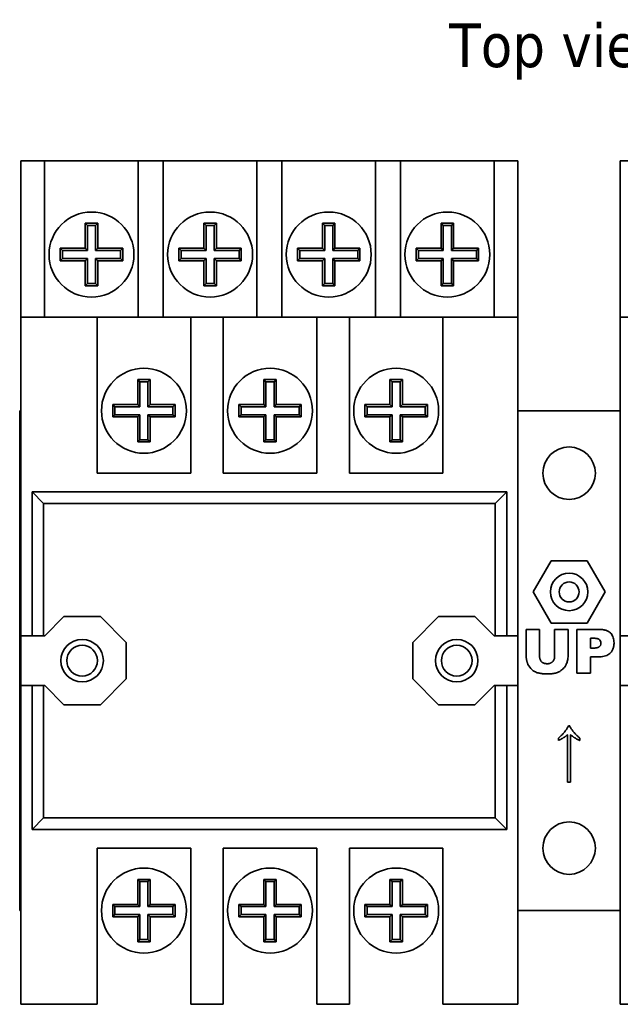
# Model space of a CAD drawing. Header units: millimetres. Extents: x 15 to 198, y 46 to 193.
# Tile 3 of 5: x 15 to 63, y 114 to 193. Entities that reach past the tile are written whole.
import ezdxf

# ---------------------------------------------------------------- set-up
doc = ezdxf.new("R2010")
doc.units = ezdxf.units.MM
doc.layers.add('Symbol (ISO)', color=7, linetype='Continuous', lineweight=25)
doc.layers.add('Visible (ISO)', color=7, linetype='Continuous', lineweight=35)
doc.styles.add('Label Text (ISO)', font='TAHOMA.TTF')

msp = doc.modelspace()

# ---------------------------------------------------------------- linework, layer by layer
at = {"layer": 'Visible (ISO)'}
for p, q in [((14.773, 179.398), (14.773, 181.398)), ((16.673, 181.398), (14.773, 181.398)), ((16.673, 181.398), (16.673, 179.398)), ((16.673, 181.398), (24.173, 181.398)), ((24.173, 179.398), (24.173, 181.398)), ((26.173, 181.398), (24.173, 181.398)), ((26.173, 181.398), (26.173, 179.398)), ((26.173, 181.398), (33.673, 181.398)), ((33.673, 179.398), (33.673, 181.398)), ((35.673, 181.398), (33.673, 181.398)), ((35.673, 181.398), (35.673, 179.398)), ((35.673, 181.398), (43.173, 181.398)), ((43.173, 179.398), (43.173, 181.398)), ((45.173, 181.398), (43.173, 181.398)), ((45.173, 181.398), (45.173, 179.398)), ((45.173, 181.398), (52.673, 181.398)), ((52.673, 179.398), (52.673, 181.398)), ((54.573, 181.398), (52.673, 181.398)), ((54.573, 181.398), (54.573, 179.398)), ((62.773, 179.398), (62.773, 181.398)), ((64.673, 181.398), (62.773, 181.398)), ((14.773, 179.398), (14.773, 168.898)), ((16.673, 168.898), (16.673, 179.398)), ((24.173, 179.398), (24.173, 168.898)), ((26.173, 168.898), (26.173, 179.398)), ((33.673, 179.398), (33.673, 168.898)), ((35.673, 168.898), (35.673, 179.398)), ((43.173, 179.398), (43.173, 168.898)), ((45.173, 168.898), (45.173, 179.398)), ((52.673, 179.398), (52.673, 168.898)), ((54.573, 168.898), (54.573, 179.398)), ((62.773, 179.398), (62.773, 168.898)), ((19.923, 174.398), (19.923, 176.245)), ((19.924, 176.397), (20.098, 176.223)), ((20.098, 174.223), (20.098, 176.223)), ((20.098, 176.223), (20.748, 176.223)), ((20.922, 176.397), (20.748, 176.223)), ((20.748, 176.223), (20.748, 174.223)), ((20.923, 176.245), (20.923, 174.398)), ((29.423, 174.398), (29.423, 176.245)), ((29.424, 176.397), (29.598, 176.223)), ((29.598, 174.223), (29.598, 176.223)), ((29.598, 176.223), (30.248, 176.223)), ((30.422, 176.397), (30.248, 176.223)), ((30.248, 176.223), (30.248, 174.223)), ((30.423, 176.245), (30.423, 174.398)), ((38.923, 174.398), (38.923, 176.245)), ((38.924, 176.397), (39.098, 176.223)), ((39.098, 174.223), (39.098, 176.223)), ((39.098, 176.223), (39.748, 176.223)), ((39.922, 176.397), (39.748, 176.223)), ((39.748, 176.223), (39.748, 174.223)), ((39.923, 176.245), (39.923, 174.398)), ((48.423, 174.398), (48.423, 176.245)), ((48.424, 176.397), (48.598, 176.223)), ((48.598, 176.223), (49.248, 176.223)), ((48.598, 174.223), (48.598, 176.223)), ((49.422, 176.397), (49.248, 176.223)), ((49.248, 176.223), (49.248, 174.223)), ((49.423, 176.245), (49.423, 174.398)), ((17.924, 174.397), (18.098, 174.223)), ((18.076, 174.398), (19.923, 174.398)), ((18.098, 174.223), (20.098, 174.223)), ((18.098, 173.573), (18.098, 174.223)), ((19.923, 174.398), (20.098, 174.223)), ((20.923, 174.398), (20.748, 174.223)), ((20.748, 174.223), (22.748, 174.223)), ((20.923, 174.398), (22.771, 174.398)), ((22.922, 174.397), (22.748, 174.223)), ((22.748, 174.223), (22.748, 173.573)), ((27.424, 174.397), (27.598, 174.223)), ((27.576, 174.398), (29.423, 174.398)), ((27.598, 174.223), (29.598, 174.223)), ((27.598, 173.573), (27.598, 174.223)), ((29.423, 174.398), (29.598, 174.223)), ((30.423, 174.398), (30.248, 174.223)), ((30.248, 174.223), (32.248, 174.223)), ((30.423, 174.398), (32.271, 174.398)), ((32.422, 174.397), (32.248, 174.223)), ((32.248, 174.223), (32.248, 173.573)), ((36.924, 174.397), (37.098, 174.223)), ((37.076, 174.398), (38.923, 174.398)), ((37.098, 174.223), (39.098, 174.223)), ((37.098, 173.573), (37.098, 174.223)), ((38.923, 174.398), (39.098, 174.223)), ((39.923, 174.398), (39.748, 174.223)), ((39.748, 174.223), (41.748, 174.223)), ((39.923, 174.398), (41.771, 174.398)), ((41.922, 174.397), (41.748, 174.223)), ((41.748, 174.223), (41.748, 173.573)), ((46.424, 174.397), (46.598, 174.223)), ((46.576, 174.398), (48.423, 174.398)), ((46.598, 173.573), (46.598, 174.223)), ((46.598, 174.223), (48.598, 174.223)), ((48.423, 174.398), (48.598, 174.223)), ((49.423, 174.398), (49.248, 174.223)), ((49.248, 174.223), (51.248, 174.223)), ((49.423, 174.398), (51.271, 174.398)), ((51.422, 174.397), (51.248, 174.223)), ((51.248, 174.223), (51.248, 173.573)), ((17.924, 173.399), (18.098, 173.573)), ((19.923, 173.398), (18.076, 173.398)), ((20.098, 173.573), (18.098, 173.573)), ((19.923, 173.398), (20.098, 173.573)), ((19.923, 171.55), (19.923, 173.398)), ((20.098, 171.573), (20.098, 173.573)), ((22.748, 173.573), (20.748, 173.573)), ((20.923, 173.398), (20.748, 173.573)), ((20.748, 173.573), (20.748, 171.573)), ((22.771, 173.398), (20.923, 173.398)), ((20.923, 173.398), (20.923, 171.55)), ((22.922, 173.399), (22.748, 173.573)), ((27.424, 173.399), (27.598, 173.573)), ((29.423, 173.398), (27.576, 173.398)), ((29.598, 173.573), (27.598, 173.573)), ((29.423, 173.398), (29.598, 173.573)), ((29.423, 171.55), (29.423, 173.398)), ((29.598, 171.573), (29.598, 173.573)), ((32.248, 173.573), (30.248, 173.573)), ((30.423, 173.398), (30.248, 173.573)), ((30.248, 173.573), (30.248, 171.573)), ((32.271, 173.398), (30.423, 173.398)), ((30.423, 173.398), (30.423, 171.55)), ((32.422, 173.399), (32.248, 173.573)), ((36.924, 173.399), (37.098, 173.573)), ((38.923, 173.398), (37.076, 173.398)), ((39.098, 173.573), (37.098, 173.573)), ((38.923, 173.398), (39.098, 173.573)), ((38.923, 171.55), (38.923, 173.398)), ((39.098, 171.573), (39.098, 173.573)), ((41.748, 173.573), (39.748, 173.573)), ((39.923, 173.398), (39.748, 173.573)), ((39.748, 173.573), (39.748, 171.573)), ((41.771, 173.398), (39.923, 173.398)), ((39.923, 173.398), (39.923, 171.55)), ((41.922, 173.399), (41.748, 173.573)), ((46.424, 173.399), (46.598, 173.573)), ((48.423, 173.398), (46.576, 173.398)), ((48.598, 173.573), (46.598, 173.573)), ((48.423, 173.398), (48.598, 173.573)), ((48.423, 171.55), (48.423, 173.398)), ((48.598, 171.573), (48.598, 173.573)), ((51.248, 173.573), (49.248, 173.573)), ((49.423, 173.398), (49.248, 173.573)), ((49.248, 173.573), (49.248, 171.573)), ((51.271, 173.398), (49.423, 173.398)), ((49.423, 173.398), (49.423, 171.55)), ((51.422, 173.399), (51.248, 173.573)), ((19.924, 171.399), (20.098, 171.573)), ((20.748, 171.573), (20.098, 171.573)), ((20.922, 171.399), (20.748, 171.573)), ((29.424, 171.399), (29.598, 171.573)), ((30.248, 171.573), (29.598, 171.573)), ((30.422, 171.399), (30.248, 171.573)), ((38.924, 171.399), (39.098, 171.573)), ((39.748, 171.573), (39.098, 171.573)), ((39.922, 171.399), (39.748, 171.573)), ((48.424, 171.399), (48.598, 171.573)), ((49.248, 171.573), (48.598, 171.573)), ((49.422, 171.399), (49.248, 171.573)), ((14.773, 166.898), (14.773, 168.898)), ((20.873, 168.898), (14.773, 168.898)), ((20.873, 168.898), (20.873, 166.898)), ((20.873, 168.898), (28.373, 168.898)), ((28.373, 166.898), (28.373, 168.898)), ((30.973, 168.898), (28.373, 168.898)), ((30.973, 168.898), (30.973, 166.898)), ((30.973, 168.898), (38.473, 168.898)), ((38.473, 166.898), (38.473, 168.898)), ((41.073, 168.898), (38.473, 168.898)), ((41.073, 168.898), (41.073, 166.898)), ((41.073, 168.898), (48.573, 168.898)), ((48.573, 166.898), (48.573, 168.898)), ((54.573, 168.898), (48.573, 168.898)), ((54.573, 168.898), (54.573, 166.898)), ((62.773, 166.898), (62.773, 168.898)), ((68.773, 168.898), (62.773, 168.898)), ((14.773, 166.898), (14.773, 143.398)), ((20.873, 156.398), (20.873, 166.898)), ((28.373, 166.898), (28.373, 156.398)), ((30.973, 156.398), (30.973, 166.898)), ((38.473, 166.898), (38.473, 156.398)), ((41.073, 156.398), (41.073, 166.898)), ((48.573, 166.898), (48.573, 156.398)), ((54.573, 143.398), (54.573, 166.898)), ((62.773, 166.898), (62.773, 143.398)), ((24.124, 163.897), (24.298, 163.723)), ((25.122, 163.897), (24.948, 163.723)), ((34.224, 163.897), (34.398, 163.723)), ((35.222, 163.897), (35.048, 163.723)), ((44.324, 163.897), (44.498, 163.723)), ((45.322, 163.897), (45.148, 163.723)), ((24.123, 161.898), (24.123, 163.745)), ((24.298, 163.723), (24.948, 163.723)), ((24.298, 161.723), (24.298, 163.723)), ((24.948, 163.723), (24.948, 161.723)), ((25.123, 163.745), (25.123, 161.898)), ((34.223, 161.898), (34.223, 163.745)), ((34.398, 163.723), (35.048, 163.723)), ((34.398, 161.723), (34.398, 163.723)), ((35.048, 163.723), (35.048, 161.723)), ((35.223, 163.745), (35.223, 161.898)), ((44.323, 161.898), (44.323, 163.745)), ((44.498, 163.723), (45.148, 163.723)), ((44.498, 161.723), (44.498, 163.723)), ((45.148, 163.723), (45.148, 161.723)), ((45.323, 163.745), (45.323, 161.898)), ((22.124, 161.897), (22.298, 161.723)), ((22.276, 161.898), (24.123, 161.898)), ((22.298, 161.073), (22.298, 161.723)), ((22.298, 161.723), (24.298, 161.723)), ((24.123, 161.898), (24.298, 161.723)), ((25.123, 161.898), (24.948, 161.723)), ((24.948, 161.723), (26.948, 161.723)), ((25.123, 161.898), (26.971, 161.898)), ((27.122, 161.897), (26.948, 161.723)), ((26.948, 161.723), (26.948, 161.073)), ((32.224, 161.897), (32.398, 161.723)), ((32.376, 161.898), (34.223, 161.898)), ((32.398, 161.073), (32.398, 161.723)), ((32.398, 161.723), (34.398, 161.723)), ((34.223, 161.898), (34.398, 161.723)), ((35.223, 161.898), (35.048, 161.723)), ((35.048, 161.723), (37.048, 161.723)), ((35.223, 161.898), (37.071, 161.898)), ((37.222, 161.897), (37.048, 161.723)), ((37.048, 161.723), (37.048, 161.073)), ((42.324, 161.897), (42.498, 161.723)), ((42.476, 161.898), (44.323, 161.898)), ((42.498, 161.073), (42.498, 161.723)), ((42.498, 161.723), (44.498, 161.723)), ((44.323, 161.898), (44.498, 161.723)), ((45.323, 161.898), (45.148, 161.723)), ((45.148, 161.723), (47.148, 161.723)), ((45.323, 161.898), (47.171, 161.898)), ((47.322, 161.897), (47.148, 161.723)), ((47.148, 161.723), (47.148, 161.073)), ((14.673, 161.398), (14.773, 161.398)), ((14.673, 121.398), (14.673, 161.398)), ((22.124, 160.899), (22.298, 161.073)), ((24.123, 160.898), (22.276, 160.898)), ((24.298, 161.073), (22.298, 161.073)), ((24.123, 160.898), (24.298, 161.073)), ((24.123, 159.05), (24.123, 160.898)), ((24.298, 159.073), (24.298, 161.073)), ((26.948, 161.073), (24.948, 161.073)), ((25.123, 160.898), (24.948, 161.073)), ((24.948, 161.073), (24.948, 159.073)), ((26.971, 160.898), (25.123, 160.898)), ((25.123, 160.898), (25.123, 159.05)), ((27.122, 160.899), (26.948, 161.073)), ((32.224, 160.899), (32.398, 161.073)), ((34.223, 160.898), (32.376, 160.898)), ((34.398, 161.073), (32.398, 161.073)), ((34.223, 160.898), (34.398, 161.073)), ((34.223, 159.05), (34.223, 160.898)), ((34.398, 159.073), (34.398, 161.073)), ((37.048, 161.073), (35.048, 161.073)), ((35.223, 160.898), (35.048, 161.073)), ((35.048, 161.073), (35.048, 159.073)), ((37.071, 160.898), (35.223, 160.898)), ((35.223, 160.898), (35.223, 159.05)), ((37.222, 160.899), (37.048, 161.073)), ((42.324, 160.899), (42.498, 161.073)), ((44.323, 160.898), (42.476, 160.898)), ((44.498, 161.073), (42.498, 161.073)), ((44.323, 160.898), (44.498, 161.073)), ((44.323, 159.05), (44.323, 160.898)), ((44.498, 159.073), (44.498, 161.073)), ((47.148, 161.073), (45.148, 161.073)), ((45.323, 160.898), (45.148, 161.073)), ((45.148, 161.073), (45.148, 159.073)), ((47.171, 160.898), (45.323, 160.898)), ((45.323, 160.898), (45.323, 159.05)), ((47.322, 160.899), (47.148, 161.073)), ((54.573, 161.398), (62.773, 161.398)), ((24.124, 158.899), (24.298, 159.073)), ((24.948, 159.073), (24.298, 159.073)), ((25.122, 158.899), (24.948, 159.073)), ((34.224, 158.899), (34.398, 159.073)), ((35.048, 159.073), (34.398, 159.073)), ((35.222, 158.899), (35.048, 159.073)), ((44.324, 158.899), (44.498, 159.073)), ((45.148, 159.073), (44.498, 159.073)), ((45.322, 158.899), (45.148, 159.073)), ((28.373, 156.398), (20.873, 156.398)), ((38.473, 156.398), (30.973, 156.398)), ((48.573, 156.398), (41.073, 156.398)), ((15.673, 154.898), (16.583, 153.988)), ((15.673, 143.398), (15.673, 154.898)), ((15.673, 154.898), (53.673, 154.898)), ((53.673, 154.898), (52.763, 153.988)), ((53.673, 154.898), (53.673, 143.398)), ((16.583, 153.988), (16.583, 143.398)), ((52.763, 153.988), (16.583, 153.988)), ((52.763, 143.398), (52.763, 153.988)), ((55.786, 146.898), (57.23, 149.398)), ((57.23, 149.398), (60.117, 149.398)), ((60.117, 149.398), (61.56, 146.898)), ((57.23, 144.398), (55.786, 146.898)), ((61.56, 146.898), (60.117, 144.398)), ((16.688, 143.398), (18.213, 144.923)), ((18.213, 144.923), (21.133, 144.923)), ((21.133, 144.923), (23.198, 142.858)), ((46.148, 142.858), (48.213, 144.923)), ((48.213, 144.923), (51.133, 144.923)), ((51.133, 144.923), (52.658, 143.398)), ((60.117, 144.398), (57.23, 144.398)), ((56.307, 143.898), (55.229, 143.898)), ((55.229, 143.898), (55.229, 141.812)), ((56.307, 141.762), (56.307, 143.898)), ((58.587, 143.898), (57.509, 143.898)), ((57.509, 143.898), (57.509, 141.762)), ((58.587, 141.812), (58.587, 143.898)), ((61.097, 143.898), (59.298, 143.898)), ((59.298, 143.898), (59.298, 140.398)), ((14.773, 139.398), (14.773, 143.398)), ((14.773, 143.398), (15.673, 143.398)), ((15.673, 143.398), (16.583, 143.398)), ((16.583, 143.398), (16.688, 143.398)), ((23.198, 142.858), (23.198, 139.938)), ((46.148, 139.938), (46.148, 142.858)), ((52.658, 143.398), (52.763, 143.398)), ((52.763, 143.398), (53.673, 143.398)), ((53.673, 143.398), (54.573, 143.398)), ((54.573, 143.398), (54.573, 139.398)), ((60.386, 142.405), (60.386, 143.187)), ((60.386, 143.187), (60.693, 143.187)), ((62.773, 139.398), (62.773, 143.398)), ((62.773, 143.398), (63.673, 143.398)), ((60.649, 142.405), (60.386, 142.405)), ((60.386, 140.398), (60.386, 141.695)), ((60.386, 141.695), (60.979, 141.695)), ((59.298, 140.398), (60.386, 140.398)), ((23.198, 139.938), (21.133, 137.873)), ((48.213, 137.873), (46.148, 139.938)), ((14.773, 139.398), (14.773, 115.898)), ((15.673, 139.398), (14.773, 139.398)), ((16.583, 139.398), (15.673, 139.398)), ((15.673, 127.898), (15.673, 139.398)), ((16.688, 139.398), (16.583, 139.398)), ((16.583, 139.398), (16.583, 128.808)), ((18.213, 137.873), (16.688, 139.398)), ((52.658, 139.398), (51.133, 137.873)), ((52.763, 139.398), (52.658, 139.398)), ((53.673, 139.398), (52.763, 139.398)), ((52.763, 128.808), (52.763, 139.398)), ((54.573, 139.398), (53.673, 139.398)), ((53.673, 139.398), (53.673, 127.898)), ((54.573, 115.898), (54.573, 139.398)), ((62.773, 139.398), (62.773, 115.898)), ((63.673, 139.398), (62.773, 139.398)), ((21.133, 137.873), (18.213, 137.873)), ((51.133, 137.873), (48.213, 137.873)), ((58.72, 136.179), (58.613, 136.179)), ((57.814, 135.192), (57.814, 135.01)), ((58.555, 135.475), (58.555, 131.662)), ((58.794, 131.662), (58.794, 135.475)), ((59.532, 135.003), (59.532, 135.189)), ((58.555, 131.662), (58.794, 131.662)), ((15.673, 127.898), (16.583, 128.808)), ((16.583, 128.808), (52.763, 128.808)), ((53.673, 127.898), (52.763, 128.808)), ((53.673, 127.898), (15.673, 127.898)), ((20.873, 115.898), (20.873, 126.398)), ((20.873, 126.398), (28.373, 126.398)), ((28.373, 126.398), (28.373, 115.898)), ((30.973, 115.898), (30.973, 126.398)), ((30.973, 126.398), (38.473, 126.398)), ((38.473, 126.398), (38.473, 115.898)), ((41.073, 115.898), (41.073, 126.398)), ((41.073, 126.398), (48.573, 126.398)), ((48.573, 126.398), (48.573, 115.898)), ((24.123, 121.898), (24.123, 123.745)), ((24.124, 123.897), (24.298, 123.723)), ((24.948, 123.723), (24.298, 123.723)), ((24.298, 123.723), (24.298, 121.723)), ((25.122, 123.897), (24.948, 123.723)), ((24.948, 121.723), (24.948, 123.723)), ((25.123, 123.745), (25.123, 121.898)), ((34.223, 121.898), (34.223, 123.745)), ((34.224, 123.897), (34.398, 123.723)), ((35.048, 123.723), (34.398, 123.723)), ((34.398, 123.723), (34.398, 121.723)), ((35.222, 123.897), (35.048, 123.723)), ((35.048, 121.723), (35.048, 123.723)), ((35.223, 123.745), (35.223, 121.898)), ((44.323, 121.898), (44.323, 123.745)), ((44.324, 123.897), (44.498, 123.723)), ((45.148, 123.723), (44.498, 123.723)), ((44.498, 123.723), (44.498, 121.723)), ((45.322, 123.897), (45.148, 123.723)), ((45.148, 121.723), (45.148, 123.723)), ((45.323, 123.745), (45.323, 121.898)), ((14.773, 121.398), (14.673, 121.398)), ((22.124, 121.897), (22.298, 121.723)), ((22.276, 121.898), (24.123, 121.898)), ((22.298, 121.723), (22.298, 121.073)), ((24.298, 121.723), (22.298, 121.723)), ((24.123, 121.898), (24.298, 121.723)), ((25.123, 121.898), (24.948, 121.723)), ((26.948, 121.723), (24.948, 121.723)), ((25.123, 121.898), (26.971, 121.898)), ((27.122, 121.897), (26.948, 121.723)), ((26.948, 121.073), (26.948, 121.723)), ((32.224, 121.897), (32.398, 121.723)), ((32.376, 121.898), (34.223, 121.898)), ((32.398, 121.723), (32.398, 121.073)), ((34.398, 121.723), (32.398, 121.723)), ((34.223, 121.898), (34.398, 121.723)), ((35.223, 121.898), (35.048, 121.723)), ((37.048, 121.723), (35.048, 121.723)), ((35.223, 121.898), (37.071, 121.898)), ((37.222, 121.897), (37.048, 121.723)), ((37.048, 121.073), (37.048, 121.723)), ((42.324, 121.897), (42.498, 121.723)), ((42.476, 121.898), (44.323, 121.898)), ((42.498, 121.723), (42.498, 121.073)), ((44.498, 121.723), (42.498, 121.723)), ((44.323, 121.898), (44.498, 121.723)), ((45.323, 121.898), (45.148, 121.723)), ((47.148, 121.723), (45.148, 121.723)), ((45.323, 121.898), (47.171, 121.898)), ((47.322, 121.897), (47.148, 121.723)), ((47.148, 121.073), (47.148, 121.723)), ((62.773, 121.398), (54.573, 121.398)), ((22.124, 120.899), (22.298, 121.073)), ((24.123, 120.898), (22.276, 120.898)), ((22.298, 121.073), (24.298, 121.073)), ((24.123, 120.898), (24.298, 121.073)), ((24.123, 119.05), (24.123, 120.898)), ((24.298, 121.073), (24.298, 119.073)), ((25.123, 120.898), (24.948, 121.073)), ((24.948, 119.073), (24.948, 121.073)), ((24.948, 121.073), (26.948, 121.073)), ((25.123, 120.898), (25.123, 119.05)), ((26.971, 120.898), (25.123, 120.898)), ((27.122, 120.899), (26.948, 121.073)), ((32.224, 120.899), (32.398, 121.073)), ((34.223, 120.898), (32.376, 120.898)), ((32.398, 121.073), (34.398, 121.073)), ((34.223, 120.898), (34.398, 121.073)), ((34.223, 119.05), (34.223, 120.898)), ((34.398, 121.073), (34.398, 119.073)), ((35.223, 120.898), (35.048, 121.073)), ((35.048, 119.073), (35.048, 121.073)), ((35.048, 121.073), (37.048, 121.073)), ((35.223, 120.898), (35.223, 119.05)), ((37.071, 120.898), (35.223, 120.898)), ((37.222, 120.899), (37.048, 121.073)), ((42.324, 120.899), (42.498, 121.073)), ((44.323, 120.898), (42.476, 120.898)), ((42.498, 121.073), (44.498, 121.073)), ((44.323, 120.898), (44.498, 121.073)), ((44.323, 119.05), (44.323, 120.898)), ((44.498, 121.073), (44.498, 119.073)), ((45.323, 120.898), (45.148, 121.073)), ((45.148, 119.073), (45.148, 121.073)), ((45.148, 121.073), (47.148, 121.073)), ((45.323, 120.898), (45.323, 119.05)), ((47.171, 120.898), (45.323, 120.898)), ((47.322, 120.899), (47.148, 121.073)), ((24.124, 118.899), (24.298, 119.073)), ((24.298, 119.073), (24.948, 119.073)), ((25.122, 118.899), (24.948, 119.073)), ((34.224, 118.899), (34.398, 119.073)), ((34.398, 119.073), (35.048, 119.073)), ((35.222, 118.899), (35.048, 119.073)), ((44.324, 118.899), (44.498, 119.073)), ((44.498, 119.073), (45.148, 119.073)), ((45.322, 118.899), (45.148, 119.073)), ((14.773, 113.898), (14.773, 115.898)), ((20.873, 115.898), (20.873, 113.898)), ((28.373, 113.898), (28.373, 115.898)), ((30.973, 115.898), (30.973, 113.898)), ((38.473, 113.898), (38.473, 115.898)), ((41.073, 115.898), (41.073, 113.898)), ((48.573, 113.898), (48.573, 115.898)), ((54.573, 115.898), (54.573, 113.898)), ((62.773, 113.898), (62.773, 115.898)), ((14.773, 113.898), (20.873, 113.898)), ((28.373, 113.898), (30.973, 113.898)), ((38.473, 113.898), (41.073, 113.898)), ((48.573, 113.898), (54.573, 113.898)), ((62.773, 113.898), (68.773, 113.898))]:
    msp.add_line(p, q, dxfattribs=at)
at = {"layer": 'Visible (ISO)', "flags": 128}
for points in [[(19.924, 176.397), (19.967, 176.397), (20.01, 176.397), (20.052, 176.397), (20.094, 176.397), (20.136, 176.397), (20.178, 176.397), (20.22, 176.397), (20.261, 176.397), (20.302, 176.397), (20.343, 176.397), (20.383, 176.397), (20.423, 176.397), (20.464, 176.397), (20.504, 176.397), (20.545, 176.397), (20.586, 176.397), (20.627, 176.397), (20.668, 176.397), (20.71, 176.397), (20.752, 176.397), (20.794, 176.397), (20.837, 176.397), (20.879, 176.397), (20.922, 176.397)], [(29.424, 176.397), (29.467, 176.397), (29.51, 176.397), (29.552, 176.397), (29.594, 176.397), (29.636, 176.397), (29.678, 176.397), (29.72, 176.397), (29.761, 176.397), (29.802, 176.397), (29.843, 176.397), (29.883, 176.397), (29.923, 176.397), (29.964, 176.397), (30.004, 176.397), (30.045, 176.397), (30.086, 176.397), (30.127, 176.397), (30.168, 176.397), (30.21, 176.397), (30.252, 176.397), (30.294, 176.397), (30.337, 176.397), (30.379, 176.397), (30.422, 176.397)], [(38.924, 176.397), (38.967, 176.397), (39.01, 176.397), (39.052, 176.397), (39.094, 176.397), (39.136, 176.397), (39.178, 176.397), (39.22, 176.397), (39.261, 176.397), (39.302, 176.397), (39.343, 176.397), (39.383, 176.397), (39.423, 176.397), (39.464, 176.397), (39.504, 176.397), (39.545, 176.397), (39.586, 176.397), (39.627, 176.397), (39.668, 176.397), (39.71, 176.397), (39.752, 176.397), (39.794, 176.397), (39.837, 176.397), (39.879, 176.397), (39.922, 176.397)], [(48.424, 176.397), (48.467, 176.397), (48.51, 176.397), (48.552, 176.397), (48.594, 176.397), (48.636, 176.397), (48.678, 176.397), (48.72, 176.397), (48.761, 176.397), (48.802, 176.397), (48.843, 176.397), (48.883, 176.397), (48.923, 176.397), (48.964, 176.397), (49.004, 176.397), (49.045, 176.397), (49.086, 176.397), (49.127, 176.397), (49.168, 176.397), (49.21, 176.397), (49.252, 176.397), (49.294, 176.397), (49.337, 176.397), (49.379, 176.397), (49.422, 176.397)], [(17.924, 173.399), (17.924, 173.441), (17.924, 173.484), (17.924, 173.527), (17.924, 173.569), (17.924, 173.611), (17.924, 173.653), (17.924, 173.694), (17.924, 173.736), (17.924, 173.777), (17.924, 173.817), (17.924, 173.858), (17.924, 173.898), (17.924, 173.938), (17.924, 173.979), (17.924, 174.019), (17.924, 174.06), (17.924, 174.102), (17.924, 174.143), (17.924, 174.185), (17.924, 174.227), (17.924, 174.269), (17.924, 174.311), (17.924, 174.354), (17.924, 174.397)], [(22.922, 174.397), (22.922, 174.354), (22.922, 174.311), (22.922, 174.269), (22.923, 174.227), (22.923, 174.184), (22.923, 174.143), (22.923, 174.101), (22.923, 174.06), (22.923, 174.019), (22.923, 173.978), (22.923, 173.938), (22.923, 173.897), (22.923, 173.857), (22.923, 173.817), (22.923, 173.776), (22.923, 173.735), (22.923, 173.694), (22.923, 173.652), (22.923, 173.611), (22.923, 173.569), (22.922, 173.527), (22.922, 173.484), (22.922, 173.441), (22.922, 173.399)], [(27.424, 173.399), (27.424, 173.441), (27.424, 173.484), (27.424, 173.527), (27.424, 173.569), (27.424, 173.611), (27.424, 173.653), (27.424, 173.694), (27.424, 173.736), (27.424, 173.777), (27.424, 173.817), (27.424, 173.858), (27.424, 173.898), (27.424, 173.938), (27.424, 173.979), (27.424, 174.019), (27.424, 174.06), (27.424, 174.102), (27.424, 174.143), (27.424, 174.185), (27.424, 174.227), (27.424, 174.269), (27.424, 174.311), (27.424, 174.354), (27.424, 174.397)], [(32.422, 174.397), (32.422, 174.354), (32.422, 174.311), (32.422, 174.269), (32.423, 174.227), (32.423, 174.184), (32.423, 174.143), (32.423, 174.101), (32.423, 174.06), (32.423, 174.019), (32.423, 173.978), (32.423, 173.938), (32.423, 173.897), (32.423, 173.857), (32.423, 173.817), (32.423, 173.776), (32.423, 173.735), (32.423, 173.694), (32.423, 173.652), (32.423, 173.611), (32.423, 173.569), (32.422, 173.527), (32.422, 173.484), (32.422, 173.441), (32.422, 173.399)], [(36.924, 173.399), (36.924, 173.441), (36.924, 173.484), (36.924, 173.527), (36.924, 173.569), (36.924, 173.611), (36.924, 173.653), (36.924, 173.694), (36.924, 173.736), (36.924, 173.777), (36.924, 173.817), (36.924, 173.858), (36.924, 173.898), (36.924, 173.938), (36.924, 173.979), (36.924, 174.019), (36.924, 174.06), (36.924, 174.102), (36.924, 174.143), (36.924, 174.185), (36.924, 174.227), (36.924, 174.269), (36.924, 174.311), (36.924, 174.354), (36.924, 174.397)], [(41.922, 174.397), (41.922, 174.354), (41.922, 174.311), (41.922, 174.269), (41.923, 174.227), (41.923, 174.184), (41.923, 174.143), (41.923, 174.101), (41.923, 174.06), (41.923, 174.019), (41.923, 173.978), (41.923, 173.938), (41.923, 173.897), (41.923, 173.857), (41.923, 173.817), (41.923, 173.776), (41.923, 173.735), (41.923, 173.694), (41.923, 173.652), (41.923, 173.611), (41.923, 173.569), (41.922, 173.527), (41.922, 173.484), (41.922, 173.441), (41.922, 173.399)], [(46.424, 173.399), (46.424, 173.441), (46.424, 173.484), (46.424, 173.527), (46.424, 173.569), (46.424, 173.611), (46.424, 173.653), (46.424, 173.694), (46.424, 173.736), (46.424, 173.777), (46.424, 173.817), (46.424, 173.858), (46.424, 173.898), (46.424, 173.938), (46.424, 173.979), (46.424, 174.019), (46.424, 174.06), (46.424, 174.102), (46.424, 174.143), (46.424, 174.185), (46.424, 174.227), (46.424, 174.269), (46.424, 174.311), (46.424, 174.354), (46.424, 174.397)], [(51.422, 174.397), (51.422, 174.354), (51.422, 174.311), (51.422, 174.269), (51.423, 174.227), (51.423, 174.184), (51.423, 174.143), (51.423, 174.101), (51.423, 174.06), (51.423, 174.019), (51.423, 173.978), (51.423, 173.938), (51.423, 173.897), (51.423, 173.857), (51.423, 173.817), (51.423, 173.776), (51.423, 173.735), (51.423, 173.694), (51.423, 173.652), (51.423, 173.611), (51.423, 173.569), (51.422, 173.527), (51.422, 173.484), (51.422, 173.441), (51.422, 173.399)], [(20.922, 171.399), (20.879, 171.399), (20.837, 171.398), (20.794, 171.398), (20.752, 171.398), (20.71, 171.398), (20.668, 171.398), (20.627, 171.398), (20.585, 171.398), (20.544, 171.398), (20.504, 171.398), (20.463, 171.398), (20.423, 171.398), (20.383, 171.398), (20.342, 171.398), (20.301, 171.398), (20.26, 171.398), (20.219, 171.398), (20.178, 171.398), (20.136, 171.398), (20.094, 171.398), (20.052, 171.398), (20.01, 171.398), (19.967, 171.399), (19.924, 171.399)], [(30.422, 171.399), (30.379, 171.399), (30.337, 171.398), (30.294, 171.398), (30.252, 171.398), (30.21, 171.398), (30.168, 171.398), (30.127, 171.398), (30.085, 171.398), (30.044, 171.398), (30.004, 171.398), (29.963, 171.398), (29.923, 171.398), (29.883, 171.398), (29.842, 171.398), (29.801, 171.398), (29.76, 171.398), (29.719, 171.398), (29.678, 171.398), (29.636, 171.398), (29.594, 171.398), (29.552, 171.398), (29.51, 171.398), (29.467, 171.399), (29.424, 171.399)], [(39.922, 171.399), (39.879, 171.399), (39.837, 171.398), (39.794, 171.398), (39.752, 171.398), (39.71, 171.398), (39.668, 171.398), (39.627, 171.398), (39.585, 171.398), (39.544, 171.398), (39.504, 171.398), (39.463, 171.398), (39.423, 171.398), (39.383, 171.398), (39.342, 171.398), (39.301, 171.398), (39.26, 171.398), (39.219, 171.398), (39.178, 171.398), (39.136, 171.398), (39.094, 171.398), (39.052, 171.398), (39.01, 171.398), (38.967, 171.399), (38.924, 171.399)], [(49.422, 171.399), (49.379, 171.399), (49.337, 171.398), (49.294, 171.398), (49.252, 171.398), (49.21, 171.398), (49.168, 171.398), (49.127, 171.398), (49.085, 171.398), (49.044, 171.398), (49.004, 171.398), (48.963, 171.398), (48.923, 171.398), (48.883, 171.398), (48.842, 171.398), (48.801, 171.398), (48.76, 171.398), (48.719, 171.398), (48.678, 171.398), (48.636, 171.398), (48.594, 171.398), (48.552, 171.398), (48.51, 171.398), (48.467, 171.399), (48.424, 171.399)], [(24.124, 163.897), (24.167, 163.897), (24.21, 163.897), (24.252, 163.897), (24.294, 163.897), (24.336, 163.897), (24.378, 163.897), (24.42, 163.897), (24.461, 163.897), (24.502, 163.897), (24.543, 163.897), (24.583, 163.897), (24.623, 163.897), (24.664, 163.897), (24.704, 163.897), (24.745, 163.897), (24.786, 163.897), (24.827, 163.897), (24.868, 163.897), (24.91, 163.897), (24.952, 163.897), (24.994, 163.897), (25.037, 163.897), (25.079, 163.897), (25.122, 163.897)], [(34.224, 163.897), (34.267, 163.897), (34.31, 163.897), (34.352, 163.897), (34.394, 163.897), (34.436, 163.897), (34.478, 163.897), (34.52, 163.897), (34.561, 163.897), (34.602, 163.897), (34.643, 163.897), (34.683, 163.897), (34.723, 163.897), (34.764, 163.897), (34.804, 163.897), (34.845, 163.897), (34.886, 163.897), (34.927, 163.897), (34.968, 163.897), (35.01, 163.897), (35.052, 163.897), (35.094, 163.897), (35.137, 163.897), (35.179, 163.897), (35.222, 163.897)], [(44.324, 163.897), (44.367, 163.897), (44.41, 163.897), (44.452, 163.897), (44.494, 163.897), (44.536, 163.897), (44.578, 163.897), (44.62, 163.897), (44.661, 163.897), (44.702, 163.897), (44.743, 163.897), (44.783, 163.897), (44.823, 163.897), (44.864, 163.897), (44.904, 163.897), (44.945, 163.897), (44.986, 163.897), (45.027, 163.897), (45.068, 163.897), (45.11, 163.897), (45.152, 163.897), (45.194, 163.897), (45.237, 163.897), (45.279, 163.897), (45.322, 163.897)], [(22.124, 160.899), (22.124, 160.941), (22.124, 160.984), (22.124, 161.027), (22.124, 161.069), (22.124, 161.111), (22.124, 161.153), (22.124, 161.194), (22.124, 161.236), (22.124, 161.277), (22.124, 161.317), (22.124, 161.358), (22.124, 161.398), (22.124, 161.438), (22.124, 161.479), (22.124, 161.519), (22.124, 161.56), (22.124, 161.602), (22.124, 161.643), (22.124, 161.685), (22.124, 161.727), (22.124, 161.769), (22.124, 161.811), (22.124, 161.854), (22.124, 161.897)], [(27.122, 161.897), (27.122, 161.854), (27.122, 161.811), (27.122, 161.769), (27.123, 161.727), (27.123, 161.684), (27.123, 161.643), (27.123, 161.601), (27.123, 161.56), (27.123, 161.519), (27.123, 161.478), (27.123, 161.438), (27.123, 161.397), (27.123, 161.357), (27.123, 161.317), (27.123, 161.276), (27.123, 161.235), (27.123, 161.194), (27.123, 161.152), (27.123, 161.111), (27.123, 161.069), (27.122, 161.027), (27.122, 160.984), (27.122, 160.941), (27.122, 160.899)], [(32.224, 160.899), (32.224, 160.941), (32.224, 160.984), (32.224, 161.027), (32.224, 161.069), (32.224, 161.111), (32.224, 161.153), (32.224, 161.194), (32.224, 161.236), (32.224, 161.277), (32.224, 161.317), (32.224, 161.358), (32.224, 161.398), (32.224, 161.438), (32.224, 161.479), (32.224, 161.519), (32.224, 161.56), (32.224, 161.602), (32.224, 161.643), (32.224, 161.685), (32.224, 161.727), (32.224, 161.769), (32.224, 161.811), (32.224, 161.854), (32.224, 161.897)], [(37.222, 161.897), (37.222, 161.854), (37.222, 161.811), (37.222, 161.769), (37.223, 161.727), (37.223, 161.684), (37.223, 161.643), (37.223, 161.601), (37.223, 161.56), (37.223, 161.519), (37.223, 161.478), (37.223, 161.438), (37.223, 161.397), (37.223, 161.357), (37.223, 161.317), (37.223, 161.276), (37.223, 161.235), (37.223, 161.194), (37.223, 161.152), (37.223, 161.111), (37.223, 161.069), (37.222, 161.027), (37.222, 160.984), (37.222, 160.941), (37.222, 160.899)], [(42.324, 160.899), (42.324, 160.941), (42.324, 160.984), (42.324, 161.027), (42.324, 161.069), (42.324, 161.111), (42.324, 161.153), (42.324, 161.194), (42.324, 161.236), (42.324, 161.277), (42.324, 161.317), (42.324, 161.358), (42.324, 161.398), (42.324, 161.438), (42.324, 161.479), (42.324, 161.519), (42.324, 161.56), (42.324, 161.602), (42.324, 161.643), (42.324, 161.685), (42.324, 161.727), (42.324, 161.769), (42.324, 161.811), (42.324, 161.854), (42.324, 161.897)], [(47.322, 161.897), (47.322, 161.854), (47.322, 161.811), (47.322, 161.769), (47.323, 161.727), (47.323, 161.684), (47.323, 161.643), (47.323, 161.601), (47.323, 161.56), (47.323, 161.519), (47.323, 161.478), (47.323, 161.438), (47.323, 161.397), (47.323, 161.357), (47.323, 161.317), (47.323, 161.276), (47.323, 161.235), (47.323, 161.194), (47.323, 161.152), (47.323, 161.111), (47.323, 161.069), (47.322, 161.027), (47.322, 160.984), (47.322, 160.941), (47.322, 160.899)], [(25.122, 158.899), (25.079, 158.899), (25.037, 158.898), (24.994, 158.898), (24.952, 158.898), (24.91, 158.898), (24.868, 158.898), (24.827, 158.898), (24.785, 158.898), (24.744, 158.898), (24.704, 158.898), (24.663, 158.898), (24.623, 158.898), (24.583, 158.898), (24.542, 158.898), (24.501, 158.898), (24.46, 158.898), (24.419, 158.898), (24.378, 158.898), (24.336, 158.898), (24.294, 158.898), (24.252, 158.898), (24.21, 158.898), (24.167, 158.899), (24.124, 158.899)], [(35.222, 158.899), (35.179, 158.899), (35.137, 158.898), (35.094, 158.898), (35.052, 158.898), (35.01, 158.898), (34.968, 158.898), (34.927, 158.898), (34.885, 158.898), (34.844, 158.898), (34.804, 158.898), (34.763, 158.898), (34.723, 158.898), (34.683, 158.898), (34.642, 158.898), (34.601, 158.898), (34.56, 158.898), (34.519, 158.898), (34.478, 158.898), (34.436, 158.898), (34.394, 158.898), (34.352, 158.898), (34.31, 158.898), (34.267, 158.899), (34.224, 158.899)], [(45.322, 158.899), (45.279, 158.899), (45.237, 158.898), (45.194, 158.898), (45.152, 158.898), (45.11, 158.898), (45.068, 158.898), (45.027, 158.898), (44.985, 158.898), (44.944, 158.898), (44.904, 158.898), (44.863, 158.898), (44.823, 158.898), (44.783, 158.898), (44.742, 158.898), (44.701, 158.898), (44.66, 158.898), (44.619, 158.898), (44.578, 158.898), (44.536, 158.898), (44.494, 158.898), (44.452, 158.898), (44.41, 158.898), (44.367, 158.899), (44.324, 158.899)], [(62.269, 142.823), (62.266, 142.927), (62.256, 143.03), (62.239, 143.132), (62.212, 143.231), (62.177, 143.328), (62.131, 143.419), (62.082, 143.497), (62.031, 143.561), (61.981, 143.613), (61.934, 143.656), (61.884, 143.694), (61.832, 143.728), (61.778, 143.759), (61.721, 143.786), (61.663, 143.81), (61.603, 143.83), (61.541, 143.847), (61.479, 143.862), (61.416, 143.874), (61.352, 143.883), (61.288, 143.89), (61.224, 143.894), (61.16, 143.897), (61.097, 143.898)], [(61.215, 142.793), (61.205, 142.705), (61.175, 142.623), (61.127, 142.553), (61.086, 142.512), (61.067, 142.498), (61.049, 142.486), (61.03, 142.475), (61.011, 142.466), (60.99, 142.457), (60.97, 142.449), (60.949, 142.442), (60.928, 142.436), (60.907, 142.431), (60.885, 142.426), (60.863, 142.422), (60.84, 142.418), (60.817, 142.415), (60.793, 142.412), (60.77, 142.41), (60.746, 142.408), (60.722, 142.407), (60.698, 142.406), (60.673, 142.406), (60.649, 142.405)], [(60.693, 143.187), (60.715, 143.187), (60.737, 143.186), (60.759, 143.185), (60.782, 143.184), (60.804, 143.182), (60.826, 143.18), (60.848, 143.178), (60.87, 143.175), (60.892, 143.171), (60.914, 143.167), (60.935, 143.161), (60.957, 143.156), (60.978, 143.149), (60.999, 143.141), (61.019, 143.132), (61.039, 143.122), (61.058, 143.111), (61.076, 143.099), (61.093, 143.085), (61.11, 143.068), (61.141, 143.029), (61.179, 142.964), (61.206, 142.88), (61.215, 142.793)], [(60.979, 141.695), (61.105, 141.697), (61.229, 141.707), (61.35, 141.723), (61.467, 141.747), (61.58, 141.779), (61.687, 141.821), (61.781, 141.868), (61.859, 141.918), (61.922, 141.967), (61.974, 142.015), (62.017, 142.061), (62.057, 142.11), (62.093, 142.161), (62.126, 142.214), (62.155, 142.269), (62.181, 142.327), (62.203, 142.386), (62.222, 142.446), (62.237, 142.508), (62.249, 142.57), (62.258, 142.633), (62.264, 142.696), (62.268, 142.76), (62.269, 142.823)], [(55.229, 141.812), (55.229, 141.787), (55.23, 141.762), (55.231, 141.737), (55.232, 141.712), (55.234, 141.687), (55.237, 141.662), (55.239, 141.637), (55.242, 141.612), (55.246, 141.587), (55.25, 141.562), (55.254, 141.537), (55.258, 141.513), (55.262, 141.488), (55.267, 141.463), (55.273, 141.439), (55.278, 141.414), (55.284, 141.39), (55.29, 141.365), (55.296, 141.341), (55.302, 141.316), (55.309, 141.292), (55.316, 141.268), (55.323, 141.244), (55.33, 141.22)], [(55.33, 141.22), (55.376, 141.095), (55.439, 140.978), (55.517, 140.867), (55.607, 140.762), (55.705, 140.669), (55.802, 140.593), (55.894, 140.534), (55.979, 140.491), (56.055, 140.459), (56.122, 140.436), (56.191, 140.417), (56.261, 140.4), (56.332, 140.386), (56.404, 140.374), (56.476, 140.364), (56.547, 140.357), (56.616, 140.35), (56.683, 140.346), (56.746, 140.342), (56.806, 140.34), (56.862, 140.338), (56.912, 140.337), (56.956, 140.337), (56.994, 140.337)], [(56.91, 141.152), (56.857, 141.154), (56.804, 141.158), (56.752, 141.167), (56.7, 141.179), (56.65, 141.195), (56.602, 141.216), (56.56, 141.24), (56.524, 141.264), (56.492, 141.29), (56.465, 141.315), (56.442, 141.341), (56.42, 141.368), (56.401, 141.396), (56.383, 141.426), (56.368, 141.456), (56.354, 141.488), (56.342, 141.521), (56.332, 141.554), (56.324, 141.588), (56.317, 141.623), (56.313, 141.657), (56.309, 141.692), (56.307, 141.727), (56.307, 141.762)], [(57.509, 141.762), (57.507, 141.7), (57.502, 141.639), (57.491, 141.579), (57.475, 141.519), (57.453, 141.462), (57.427, 141.412), (57.4, 141.37), (57.373, 141.336), (57.349, 141.31), (57.325, 141.288), (57.301, 141.268), (57.275, 141.25), (57.248, 141.233), (57.22, 141.218), (57.192, 141.205), (57.162, 141.193), (57.131, 141.183), (57.101, 141.174), (57.069, 141.167), (57.038, 141.161), (57.006, 141.157), (56.974, 141.154), (56.942, 141.153), (56.91, 141.152)], [(57.752, 140.455), (57.845, 140.495), (57.934, 140.543), (58.017, 140.599), (58.09, 140.655), (58.15, 140.708), (58.195, 140.751), (58.229, 140.787), (58.262, 140.824), (58.293, 140.863), (58.323, 140.902), (58.351, 140.942), (58.377, 140.984), (58.402, 141.026), (58.425, 141.07), (58.447, 141.114), (58.466, 141.16), (58.486, 141.21), (58.506, 141.269), (58.526, 141.337), (58.545, 141.414), (58.562, 141.5), (58.575, 141.596), (58.584, 141.7), (58.587, 141.812)], [(56.994, 140.337), (57.026, 140.337), (57.058, 140.338), (57.09, 140.338), (57.122, 140.34), (57.155, 140.341), (57.187, 140.343), (57.219, 140.345), (57.251, 140.348), (57.283, 140.351), (57.315, 140.354), (57.347, 140.358), (57.379, 140.363), (57.411, 140.367), (57.442, 140.372), (57.474, 140.378), (57.505, 140.384), (57.537, 140.391), (57.568, 140.399), (57.599, 140.406), (57.63, 140.415), (57.661, 140.424), (57.691, 140.434), (57.722, 140.444), (57.752, 140.455)], [(58.613, 136.179), (58.592, 136.131), (58.568, 136.083), (58.543, 136.036), (58.516, 135.989), (58.488, 135.943), (58.458, 135.898), (58.427, 135.853), (58.395, 135.81), (58.363, 135.767), (58.331, 135.726), (58.298, 135.686), (58.264, 135.646), (58.229, 135.606), (58.193, 135.566), (58.157, 135.527), (58.12, 135.488), (58.083, 135.449), (58.045, 135.411), (58.007, 135.373), (57.968, 135.336), (57.93, 135.299), (57.891, 135.263), (57.853, 135.227), (57.814, 135.192)], [(59.532, 135.189), (59.493, 135.224), (59.453, 135.26), (59.413, 135.296), (59.374, 135.333), (59.335, 135.371), (59.297, 135.409), (59.259, 135.447), (59.221, 135.486), (59.184, 135.525), (59.147, 135.564), (59.111, 135.604), (59.076, 135.645), (59.042, 135.686), (59.008, 135.727), (58.975, 135.769), (58.942, 135.811), (58.911, 135.855), (58.88, 135.899), (58.85, 135.944), (58.821, 135.99), (58.794, 136.037), (58.768, 136.083), (58.743, 136.131), (58.72, 136.179)], [(57.814, 135.01), (57.847, 135.026), (57.88, 135.042), (57.913, 135.058), (57.945, 135.075), (57.978, 135.092), (58.01, 135.109), (58.042, 135.127), (58.074, 135.145), (58.105, 135.163), (58.137, 135.182), (58.168, 135.201), (58.199, 135.22), (58.23, 135.239), (58.261, 135.259), (58.291, 135.279), (58.321, 135.3), (58.351, 135.321), (58.381, 135.342), (58.411, 135.363), (58.44, 135.385), (58.469, 135.407), (58.498, 135.429), (58.527, 135.452), (58.555, 135.475)], [(58.794, 135.475), (58.82, 135.45), (58.847, 135.425), (58.875, 135.401), (58.903, 135.377), (58.932, 135.354), (58.962, 135.332), (58.991, 135.31), (59.021, 135.288), (59.052, 135.268), (59.082, 135.248), (59.113, 135.228), (59.143, 135.209), (59.175, 135.19), (59.206, 135.171), (59.238, 135.153), (59.27, 135.135), (59.303, 135.118), (59.335, 135.1), (59.368, 135.083), (59.401, 135.067), (59.434, 135.05), (59.466, 135.034), (59.499, 135.019), (59.532, 135.003)], [(24.124, 123.897), (24.167, 123.897), (24.21, 123.897), (24.252, 123.897), (24.294, 123.897), (24.336, 123.897), (24.378, 123.897), (24.42, 123.897), (24.461, 123.897), (24.502, 123.897), (24.543, 123.897), (24.583, 123.897), (24.623, 123.897), (24.664, 123.897), (24.704, 123.897), (24.745, 123.897), (24.786, 123.897), (24.827, 123.897), (24.868, 123.897), (24.91, 123.897), (24.952, 123.897), (24.994, 123.897), (25.037, 123.897), (25.079, 123.897), (25.122, 123.897)], [(34.224, 123.897), (34.267, 123.897), (34.31, 123.897), (34.352, 123.897), (34.394, 123.897), (34.436, 123.897), (34.478, 123.897), (34.52, 123.897), (34.561, 123.897), (34.602, 123.897), (34.643, 123.897), (34.683, 123.897), (34.723, 123.897), (34.764, 123.897), (34.804, 123.897), (34.845, 123.897), (34.886, 123.897), (34.927, 123.897), (34.968, 123.897), (35.01, 123.897), (35.052, 123.897), (35.094, 123.897), (35.137, 123.897), (35.179, 123.897), (35.222, 123.897)], [(44.324, 123.897), (44.367, 123.897), (44.41, 123.897), (44.452, 123.897), (44.494, 123.897), (44.536, 123.897), (44.578, 123.897), (44.62, 123.897), (44.661, 123.897), (44.702, 123.897), (44.743, 123.897), (44.783, 123.897), (44.823, 123.897), (44.864, 123.897), (44.904, 123.897), (44.945, 123.897), (44.986, 123.897), (45.027, 123.897), (45.068, 123.897), (45.11, 123.897), (45.152, 123.897), (45.194, 123.897), (45.237, 123.897), (45.279, 123.897), (45.322, 123.897)], [(22.124, 120.899), (22.124, 120.941), (22.124, 120.984), (22.124, 121.027), (22.124, 121.069), (22.124, 121.111), (22.124, 121.153), (22.124, 121.194), (22.124, 121.236), (22.124, 121.277), (22.124, 121.317), (22.124, 121.358), (22.124, 121.398), (22.124, 121.438), (22.124, 121.479), (22.124, 121.519), (22.124, 121.56), (22.124, 121.602), (22.124, 121.643), (22.124, 121.685), (22.124, 121.727), (22.124, 121.769), (22.124, 121.811), (22.124, 121.854), (22.124, 121.897)], [(27.122, 121.897), (27.122, 121.854), (27.122, 121.811), (27.122, 121.769), (27.123, 121.727), (27.123, 121.684), (27.123, 121.643), (27.123, 121.601), (27.123, 121.56), (27.123, 121.519), (27.123, 121.478), (27.123, 121.438), (27.123, 121.397), (27.123, 121.357), (27.123, 121.317), (27.123, 121.276), (27.123, 121.235), (27.123, 121.194), (27.123, 121.152), (27.123, 121.111), (27.123, 121.069), (27.122, 121.027), (27.122, 120.984), (27.122, 120.941), (27.122, 120.899)], [(32.224, 120.899), (32.224, 120.941), (32.224, 120.984), (32.224, 121.027), (32.224, 121.069), (32.224, 121.111), (32.224, 121.153), (32.224, 121.194), (32.224, 121.236), (32.224, 121.277), (32.224, 121.317), (32.224, 121.358), (32.224, 121.398), (32.224, 121.438), (32.224, 121.479), (32.224, 121.519), (32.224, 121.56), (32.224, 121.602), (32.224, 121.643), (32.224, 121.685), (32.224, 121.727), (32.224, 121.769), (32.224, 121.811), (32.224, 121.854), (32.224, 121.897)], [(37.222, 121.897), (37.222, 121.854), (37.222, 121.811), (37.222, 121.769), (37.223, 121.727), (37.223, 121.684), (37.223, 121.643), (37.223, 121.601), (37.223, 121.56), (37.223, 121.519), (37.223, 121.478), (37.223, 121.438), (37.223, 121.397), (37.223, 121.357), (37.223, 121.317), (37.223, 121.276), (37.223, 121.235), (37.223, 121.194), (37.223, 121.152), (37.223, 121.111), (37.223, 121.069), (37.222, 121.027), (37.222, 120.984), (37.222, 120.941), (37.222, 120.899)], [(42.324, 120.899), (42.324, 120.941), (42.324, 120.984), (42.324, 121.027), (42.324, 121.069), (42.324, 121.111), (42.324, 121.153), (42.324, 121.194), (42.324, 121.236), (42.324, 121.277), (42.324, 121.317), (42.324, 121.358), (42.324, 121.398), (42.324, 121.438), (42.324, 121.479), (42.324, 121.519), (42.324, 121.56), (42.324, 121.602), (42.324, 121.643), (42.324, 121.685), (42.324, 121.727), (42.324, 121.769), (42.324, 121.811), (42.324, 121.854), (42.324, 121.897)], [(47.322, 121.897), (47.322, 121.854), (47.322, 121.811), (47.322, 121.769), (47.323, 121.727), (47.323, 121.684), (47.323, 121.643), (47.323, 121.601), (47.323, 121.56), (47.323, 121.519), (47.323, 121.478), (47.323, 121.438), (47.323, 121.397), (47.323, 121.357), (47.323, 121.317), (47.323, 121.276), (47.323, 121.235), (47.323, 121.194), (47.323, 121.152), (47.323, 121.111), (47.323, 121.069), (47.322, 121.027), (47.322, 120.984), (47.322, 120.941), (47.322, 120.899)], [(25.122, 118.899), (25.079, 118.899), (25.037, 118.898), (24.994, 118.898), (24.952, 118.898), (24.91, 118.898), (24.868, 118.898), (24.827, 118.898), (24.785, 118.898), (24.744, 118.898), (24.704, 118.898), (24.663, 118.898), (24.623, 118.898), (24.583, 118.898), (24.542, 118.898), (24.501, 118.898), (24.46, 118.898), (24.419, 118.898), (24.378, 118.898), (24.336, 118.898), (24.294, 118.898), (24.252, 118.898), (24.21, 118.898), (24.167, 118.899), (24.124, 118.899)], [(35.222, 118.899), (35.179, 118.899), (35.137, 118.898), (35.094, 118.898), (35.052, 118.898), (35.01, 118.898), (34.968, 118.898), (34.927, 118.898), (34.885, 118.898), (34.844, 118.898), (34.804, 118.898), (34.763, 118.898), (34.723, 118.898), (34.683, 118.898), (34.642, 118.898), (34.601, 118.898), (34.56, 118.898), (34.519, 118.898), (34.478, 118.898), (34.436, 118.898), (34.394, 118.898), (34.352, 118.898), (34.31, 118.898), (34.267, 118.899), (34.224, 118.899)], [(45.322, 118.899), (45.279, 118.899), (45.237, 118.898), (45.194, 118.898), (45.152, 118.898), (45.11, 118.898), (45.068, 118.898), (45.027, 118.898), (44.985, 118.898), (44.944, 118.898), (44.904, 118.898), (44.863, 118.898), (44.823, 118.898), (44.783, 118.898), (44.742, 118.898), (44.701, 118.898), (44.66, 118.898), (44.619, 118.898), (44.578, 118.898), (44.536, 118.898), (44.494, 118.898), (44.452, 118.898), (44.41, 118.898), (44.367, 118.899), (44.324, 118.899)]]:
    msp.add_lwpolyline(points, dxfattribs=at)
at = {"layer": 'Visible (ISO)'}
for centre, radius in [((20.423, 173.898), 3.4), ((29.923, 173.898), 3.4), ((39.423, 173.898), 3.4), ((48.923, 173.898), 3.4), ((24.623, 161.398), 3.4), ((34.723, 161.398), 3.4), ((44.823, 161.398), 3.4), ((58.673, 156.398), 2.1), ((58.673, 146.898), 1.5), ((58.673, 146.898), 0.8), ((19.673, 141.398), 1.7), ((19.673, 141.398), 1.23), ((49.673, 141.398), 1.7), ((49.673, 141.398), 1.23), ((58.673, 126.398), 2.1), ((24.623, 121.398), 3.4), ((34.723, 121.398), 3.4), ((44.823, 121.398), 3.4)]:
    msp.add_circle(centre, radius, dxfattribs=at)
for centre, major_axis, start_param, end_param in [((20.014, 176.245), (0, 1.041), 1.424558, 1.570809), ((20.832, 176.245), (0, -1.041), 1.570783, 1.717034), ((29.514, 176.245), (0, 1.041), 1.424558, 1.570809), ((30.332, 176.245), (0, -1.041), 1.570783, 1.717034), ((39.014, 176.245), (0, 1.041), 1.424558, 1.570809), ((39.832, 176.245), (0, -1.041), 1.570783, 1.717034), ((48.514, 176.245), (0, 1.041), 1.424558, 1.570809), ((49.332, 176.245), (0, -1.041), 1.570783, 1.717034), ((18.076, 174.307), (1.041, 0), 1.570783, 1.717034), ((22.771, 174.307), (1.041, 0), 1.424558, 1.570809), ((27.576, 174.307), (1.041, 0), 1.570783, 1.717034), ((32.271, 174.307), (1.041, 0), 1.424558, 1.570809), ((37.076, 174.307), (1.041, 0), 1.570783, 1.717034), ((41.771, 174.307), (1.041, 0), 1.424558, 1.570809), ((46.576, 174.307), (1.041, 0), 1.570783, 1.717034), ((51.271, 174.307), (1.041, 0), 1.424558, 1.570809), ((18.076, 173.488), (-1.041, 0), 1.424558, 1.570809), ((22.771, 173.488), (-1.041, 0), 1.570783, 1.717034), ((27.576, 173.488), (-1.041, 0), 1.424558, 1.570809), ((32.271, 173.488), (-1.041, 0), 1.570783, 1.717034), ((37.076, 173.488), (-1.041, 0), 1.424558, 1.570809), ((41.771, 173.488), (-1.041, 0), 1.570783, 1.717034), ((46.576, 173.488), (-1.041, 0), 1.424558, 1.570809), ((51.271, 173.488), (-1.041, 0), 1.570783, 1.717034), ((20.014, 171.55), (0, 1.041), 1.570783, 1.717034), ((20.832, 171.55), (0, -1.041), 1.424558, 1.570809), ((29.514, 171.55), (0, 1.041), 1.570783, 1.717034), ((30.332, 171.55), (0, -1.041), 1.424558, 1.570809), ((39.014, 171.55), (0, 1.041), 1.570783, 1.717034), ((39.832, 171.55), (0, -1.041), 1.424558, 1.570809), ((48.514, 171.55), (0, 1.041), 1.570783, 1.717034), ((49.332, 171.55), (0, -1.041), 1.424558, 1.570809), ((24.214, 163.745), (0, 1.041), 1.424558, 1.570809), ((25.032, 163.745), (0, -1.041), 1.570783, 1.717034), ((34.314, 163.745), (0, 1.041), 1.424558, 1.570809), ((35.132, 163.745), (0, -1.041), 1.570783, 1.717034), ((44.414, 163.745), (0, 1.041), 1.424558, 1.570809), ((45.232, 163.745), (0, -1.041), 1.570783, 1.717034), ((22.276, 161.807), (1.041, 0), 1.570783, 1.717034), ((26.971, 161.807), (1.041, 0), 1.424558, 1.570809), ((32.376, 161.807), (1.041, 0), 1.570783, 1.717034), ((37.071, 161.807), (1.041, 0), 1.424558, 1.570809), ((42.476, 161.807), (1.041, 0), 1.570783, 1.717034), ((47.171, 161.807), (1.041, 0), 1.424558, 1.570809), ((22.276, 160.988), (-1.041, 0), 1.424558, 1.570809), ((26.971, 160.988), (-1.041, 0), 1.570783, 1.717034), ((32.376, 160.988), (-1.041, 0), 1.424558, 1.570809), ((37.071, 160.988), (-1.041, 0), 1.570783, 1.717034), ((42.476, 160.988), (-1.041, 0), 1.424558, 1.570809), ((47.171, 160.988), (-1.041, 0), 1.570783, 1.717034), ((24.214, 159.05), (0, 1.041), 1.570783, 1.717034), ((25.032, 159.05), (0, -1.041), 1.424558, 1.570809), ((34.314, 159.05), (0, 1.041), 1.570783, 1.717034), ((35.132, 159.05), (0, -1.041), 1.424558, 1.570809), ((44.414, 159.05), (0, 1.041), 1.570783, 1.717034), ((45.232, 159.05), (0, -1.041), 1.424558, 1.570809), ((24.214, 123.745), (0, 1.041), 1.424558, 1.570809), ((25.032, 123.745), (0, -1.041), 1.570783, 1.717034), ((34.314, 123.745), (0, 1.041), 1.424558, 1.570809), ((35.132, 123.745), (0, -1.041), 1.570783, 1.717034), ((44.414, 123.745), (0, 1.041), 1.424558, 1.570809), ((45.232, 123.745), (0, -1.041), 1.570783, 1.717034), ((22.276, 121.807), (1.041, 0), 1.570783, 1.717034), ((26.971, 121.807), (1.041, 0), 1.424558, 1.570809), ((32.376, 121.807), (1.041, 0), 1.570783, 1.717034), ((37.071, 121.807), (1.041, 0), 1.424558, 1.570809), ((42.476, 121.807), (1.041, 0), 1.570783, 1.717034), ((47.171, 121.807), (1.041, 0), 1.424558, 1.570809), ((22.276, 120.988), (-1.041, 0), 1.424558, 1.570809), ((26.971, 120.988), (-1.041, 0), 1.570783, 1.717034), ((32.376, 120.988), (-1.041, 0), 1.424558, 1.570809), ((37.071, 120.988), (-1.041, 0), 1.570783, 1.717034), ((42.476, 120.988), (-1.041, 0), 1.424558, 1.570809), ((47.171, 120.988), (-1.041, 0), 1.570783, 1.717034), ((24.214, 119.05), (0, 1.041), 1.570783, 1.717034), ((25.032, 119.05), (0, -1.041), 1.424558, 1.570809), ((34.314, 119.05), (0, 1.041), 1.570783, 1.717034), ((35.132, 119.05), (0, -1.041), 1.424558, 1.570809), ((44.414, 119.05), (0, 1.041), 1.570783, 1.717034), ((45.232, 119.05), (0, -1.041), 1.424558, 1.570809)]:
    msp.add_ellipse(centre, major_axis=major_axis, ratio=0.087156, start_param=start_param, end_param=end_param, dxfattribs=at)

# ---------------------------------------------------------------- texts
at = {"layer": 'Symbol (ISO)', "insert": (49.077, 187.898), "char_height": 3.5, "attachment_point": 7, "style": 'Label Text (ISO)'}
msp.add_mtext('Top view', dxfattribs=at)

doc.saveas('drawing.dxf')
